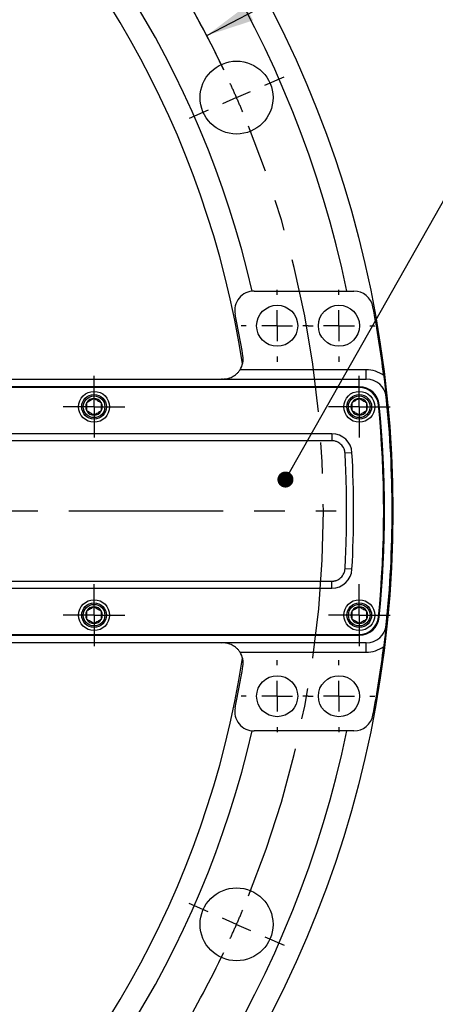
# Model space of a CAD drawing. Header units: inches. Extents: x 0.5 to 16.4, y 0.4 to 10.9.
# Tile 5 of 8: x 6.9 to 8.3, y 4.4 to 7.6. Entities that reach past the tile are written whole.
import ezdxf

# ---------------------------------------------------------------- set-up
doc = ezdxf.new("R2010")
doc.units = ezdxf.units.IN
doc.header["$MEASUREMENT"] = 0
doc.linetypes.add('CENTERX2', pattern=[0.8, 0.5, -0.1, 0.1, -0.1])
doc.layers.add('CENTER', color=151, linetype='CENTERX2')
doc.layers.add('DIMENSIONS', color=150, linetype='Continuous')
doc.styles.add('SLDTEXTSTYLE0', font='TXT', dxfattribs={"width": 0.75})
doc.dimstyles.new('SLDDIMSTYLE1', dxfattribs={"dimtxt": 0.137795, "dimasz": 0.156, "dimexe": 0, "dimexo": 0.0625, "dimgap": 0.034449, "dimtad": 0, "dimtih": 1, "dimtoh": 1, "dimdec": 4, "dimlfac": 2, "dimzin": 4, "dimdsep": 46, "dimtxsty": 'SLDTEXTSTYLE0', "dimsah": 1, "dimcen": 0.09, "dimazin": 1, "dimtfac": 1, "dimtdec": 3, "dimtofl": 0, "dimtmove": 0, "dimatfit": 3, "dimfxl": 0, "dimfrac": 2, "dimtolj": 1, "dimtzin": 12, "dimarcsym": 0})
doc.dimstyles.new('SLDDIMSTYLE2', dxfattribs={"dimtxt": 0.137795, "dimasz": 0.156, "dimexe": 0, "dimexo": 0.0625, "dimgap": 0.034449, "dimtad": 0, "dimtih": 1, "dimtoh": 1, "dimdec": 3, "dimlfac": 2, "dimrnd": 1e-09, "dimzin": 4, "dimdsep": 46, "dimtxsty": 'SLDTEXTSTYLE0', "dimsah": 1, "dimcen": 0, "dimadec": 0, "dimazin": 1, "dimtfac": 1, "dimtdec": 3, "dimtofl": 0, "dimtmove": 0, "dimatfit": 3, "dimfxl": 0, "dimfrac": 2, "dimtolj": 1, "dimtzin": 12, "dimarcsym": 0})
doc.dimstyles.new('SLDDIMSTYLE4', dxfattribs={"dimtxt": 0.137795, "dimasz": 0.156, "dimexe": 0, "dimexo": 0.0625, "dimgap": 0.034449, "dimtad": 0, "dimtih": 1, "dimtoh": 1, "dimdec": 3, "dimlfac": 2, "dimrnd": 1e-09, "dimzin": 4, "dimdsep": 46, "dimtxsty": 'SLDTEXTSTYLE0', "dimsah": 1, "dimcen": 0, "dimadec": 0, "dimazin": 1, "dimtfac": 1, "dimtdec": 3, "dimtofl": 0, "dimtmove": 0, "dimatfit": 3, "dimfxl": 0, "dimfrac": 2, "dimtolj": 1, "dimtzin": 12, "dimarcsym": 0})
doc.dimstyles.new('SLDDIMSTYLE6', dxfattribs={"dimtxt": 0.18, "dimasz": 0.052, "dimexe": 0, "dimexo": 0.0625, "dimgap": 0, "dimtad": 0, "dimtih": 1, "dimtoh": 1, "dimdec": 0, "dimrnd": 1e-09, "dimzin": 0, "dimdsep": 46, "dimtxsty": 'Standard', "dimblk1": 'DOT', "dimblk2": 'DOT', "dimsah": 1, "dimcen": 0.09, "dimadec": 0, "dimazin": 0, "dimtfac": 0.052, "dimtdec": 0, "dimtofl": 0, "dimtmove": 0, "dimatfit": 3, "dimldrblk": 'DOT', "dimfxl": 0, "dimfrac": 2, "dimtolj": 1, "dimtzin": 0, "dimarcsym": 0})

# ---------------------------------------------------------------- blocks, each defined once
blk = doc.blocks.new('_D_1')
at = {"layer": 'DIMENSIONS'}
for p, q in [((5.9444, 9.0647), (6.3698, 10.0314)), ((6.3861, 8.8298), (6.9496, 9.723))]:
    blk.add_line(p, q, dxfattribs=at)
for start, end in [(57.75, 66.25), (52.9324, 57.75)]:
    blk.add_arc((4.5851, 5.9755), 4.3061, start, end, dxfattribs=at)
for points in [[(6.3194, 9.917), (6.4501, 9.8279), (6.4719, 9.8752)], [(6.8829, 9.6173), (6.763, 9.7204), (6.7361, 9.6759)]]:
    blk.add_solid(points, dxfattribs=at)
at = {"layer": 'DIMENSIONS', "char_height": 0.1378, "attachment_point": 1, "style": 'SLDTEXTSTYLE0'}
for s, insert in [('8.50°', (6.9312, 9.3703)), ('TYP', (7.4128, 9.3703))]:
    blk.add_mtext(s, dxfattribs=dict(at, insert=insert))
blk = doc.blocks.new('_D_2')
at = {"layer": 'DIMENSIONS'}
for p, q in [((6.74, 3.1543), (7.1726, 2.5879)), ((7.5265, 2.7864), (7.4846, 2.7864)), ((7.4846, 2.7864), (7.4846, 2.5676)), ((8.0865, 2.7864), (8.1285, 2.7864)), ((8.1285, 2.7864), (8.1285, 2.5676)), ((7.1726, 2.5879), (7.4226, 2.5879)), ((7.4846, 2.5676), (7.5265, 2.5676)), ((8.1285, 2.5676), (8.0865, 2.5676))]:
    blk.add_line(p, q, dxfattribs=at)
blk.add_solid([(6.74, 3.1543), (6.814, 3.0146), (6.8553, 3.0461)], dxfattribs=at)
at = {"layer": 'DIMENSIONS', "char_height": 0.1378, "attachment_point": 1, "style": 'SLDTEXTSTYLE0'}
for s, insert in [('360.68', (7.5265, 2.7452)), ('%%c', (7.4226, 2.5391)), ('14.200', (7.6304, 2.5391))]:
    blk.add_mtext(s, dxfattribs=dict(at, insert=insert))
blk = doc.blocks.new('_D_4')
at = {"layer": 'DIMENSIONS'}
for p, q in [((8.8278, 8.2266), (8.7858, 8.2266)), ((8.7858, 8.2266), (8.7858, 8.0079)), ((9.3878, 8.2266), (9.4298, 8.2266)), ((9.4298, 8.2266), (9.4298, 8.0079)), ((7.532, 7.5156), (8.4739, 8.0079)), ((8.4739, 8.0079), (8.7239, 8.0079)), ((8.7858, 8.0079), (8.8278, 8.0079)), ((9.4298, 8.0079), (9.3878, 8.0079))]:
    blk.add_line(p, q, dxfattribs=at)
blk.add_arc((4.5851, 5.9755), 3.325, 25.4395, 34.2854, dxfattribs=at)
blk.add_solid([(7.532, 7.5156), (7.6823, 7.5648), (7.6582, 7.6109)], dxfattribs=at)
at = {"layer": 'DIMENSIONS', "char_height": 0.1378, "attachment_point": 1, "style": 'SLDTEXTSTYLE0'}
for s, insert in [('337.82', (8.8278, 8.1855)), ('%%c', (8.7239, 7.9387)), ('B.C.', (9.5434, 7.9408)), ('13.300', (8.9317, 7.9387))]:
    blk.add_mtext(s, dxfattribs=dict(at, insert=insert))
blk = doc.blocks.new('_Dot')
at = {"color": 0, "linetype": 'ByBlock', "lineweight": -2}
blk.add_line((-0.5, 0), (-1, 0), dxfattribs=at)
at = {"color": 0, "linetype": 'ByBlock', "const_width": 0.5}
blk.add_lwpolyline([(-0.25, 0, 1), (0.25, 0, 1)], format="xyb", close=True, dxfattribs=at)
blk = doc.blocks.new('SW_CENTERMARKSYMBOL_11')
at = {"layer": 'CENTER', "color": 0}
for p, q in [((0, 0.05), (0, 0.1)), ((0, 0), (0, 0.05)), ((-0.05, 0), (-0.1, 0)), ((0, 0), (-0.05, 0)), ((0, 0), (0, -0.05)), ((0, 0), (0.05, 0)), ((0.05, 0), (0.1, 0)), ((0, -0.05), (0, -0.1))]:
    blk.add_line(p, q, dxfattribs=at)
blk = doc.blocks.new('SW_CENTERMARKSYMBOL_14')
at = {"layer": 'CENTER', "color": 0}
for p, q in [((0, 0.05), (0, 0.09)), ((0, 0), (0, 0.05)), ((-0.05, 0), (-0.09, 0)), ((0, 0), (-0.05, 0)), ((0, 0), (0, -0.05)), ((0, 0), (0.05, 0)), ((0.05, 0), (0.09, 0)), ((0, -0.05), (0, -0.09))]:
    blk.add_line(p, q, dxfattribs=at)
blk = doc.blocks.new('SW_CENTERMARKSYMBOL_15')
at = {"layer": 'CENTER', "color": 0}
for p, q in [((0, 0.05), (0, 0.09)), ((0, 0), (0, 0.05)), ((-0.05, 0), (-0.09, 0)), ((0, 0), (-0.05, 0)), ((0, 0), (0, -0.05)), ((0, 0), (0.05, 0)), ((0.05, 0), (0.09, 0)), ((0, -0.05), (0, -0.09))]:
    blk.add_line(p, q, dxfattribs=at)
blk = doc.blocks.new('SW_CENTERMARKSYMBOL_16')
at = {"layer": 'CENTER', "color": 0}
for p, q in [((0, 0.05), (0, 0.09)), ((0, 0), (0, 0.05)), ((-0.05, 0), (-0.09, 0)), ((0, 0), (-0.05, 0)), ((0, 0), (0, -0.05)), ((0, 0), (0.05, 0)), ((0.05, 0), (0.09, 0)), ((0, -0.05), (0, -0.09))]:
    blk.add_line(p, q, dxfattribs=at)
blk = doc.blocks.new('SW_CENTERMARKSYMBOL_21')
at = {"layer": 'CENTER', "color": 0}
blk.add_line((0.1, 0), (3.15, 0), dxfattribs=at)
blk = doc.blocks.new('SW_CENTERMARKSYMBOL_26')
at = {"layer": 'CENTER', "color": 0}
for p, q in [((0, 0.05), (0, 0.1)), ((0, 0), (0, 0.05)), ((-0.05, 0), (-0.1, 0)), ((0, 0), (-0.05, 0)), ((0, 0), (0, -0.05)), ((0, 0), (0.05, 0)), ((0.05, 0), (0.1, 0)), ((0, -0.05), (0, -0.1))]:
    blk.add_line(p, q, dxfattribs=at)
blk = doc.blocks.new('SW_CENTERMARKSYMBOL_27')
at = {"layer": 'CENTER', "color": 0}
for p, q in [((0, 0.05), (0, 0.1)), ((0, 0), (0, 0.05)), ((-0.05, 0), (-0.1, 0)), ((0, 0), (-0.05, 0)), ((0, 0), (0, -0.05)), ((0, 0), (0.05, 0)), ((0.05, 0), (0.1, 0)), ((0, -0.05), (0, -0.1))]:
    blk.add_line(p, q, dxfattribs=at)
blk = doc.blocks.new('SW_CENTERMARKSYMBOL_28')
at = {"layer": 'CENTER', "color": 0}
for p, q in [((0, 0.05), (0, 0.1)), ((0, 0), (0, 0.05)), ((-0.05, 0), (-0.1, 0)), ((0, 0), (-0.05, 0)), ((0, 0), (0, -0.05)), ((0, 0), (0.05, 0)), ((0.05, 0), (0.1, 0)), ((0, -0.05), (0, -0.1))]:
    blk.add_line(p, q, dxfattribs=at)
blk = doc.blocks.new('SW_CENTERMARKSYMBOL_39')
at = {"layer": 'CENTER', "color": 0}
for p, q in [((0, 0.1), (0, 0.1165)), ((0, 0), (0, 0.05)), ((-0.1, 0), (-0.1165, 0)), ((0, 0), (-0.05, 0)), ((0, 0), (0, -0.05)), ((0, 0), (0.05, 0)), ((0.1, 0), (0.1165, 0)), ((0, -0.1), (0, -0.1165))]:
    blk.add_line(p, q, dxfattribs=at)
blk = doc.blocks.new('SW_CENTERMARKSYMBOL_40')
at = {"layer": 'CENTER', "color": 0}
for p, q in [((0, 0.1), (0, 0.1165)), ((0, 0), (0, 0.05)), ((-0.1, 0), (-0.1165, 0)), ((0, 0), (-0.05, 0)), ((0, 0), (0, -0.05)), ((0, 0), (0.05, 0)), ((0.1, 0), (0.1165, 0)), ((0, -0.1), (0, -0.1165))]:
    blk.add_line(p, q, dxfattribs=at)
blk = doc.blocks.new('SW_CENTERMARKSYMBOL_41')
at = {"layer": 'CENTER', "color": 0}
for p, q in [((0, 0.1), (0, 0.1165)), ((0, 0), (0, 0.05)), ((-0.1, 0), (-0.1165, 0)), ((0, 0), (-0.05, 0)), ((0, 0), (0, -0.05)), ((0, 0), (0.05, 0)), ((0.1, 0), (0.1165, 0)), ((0, -0.1), (0, -0.1165))]:
    blk.add_line(p, q, dxfattribs=at)
blk = doc.blocks.new('SW_CENTERMARKSYMBOL_42')
at = {"layer": 'CENTER', "color": 0}
for p, q in [((0, 0.1), (0, 0.1165)), ((0, 0), (0, 0.05)), ((-0.1, 0), (-0.1165, 0)), ((0, 0), (-0.05, 0)), ((0, 0), (0, -0.05)), ((0, 0), (0.05, 0)), ((0.1, 0), (0.1165, 0)), ((0, -0.1), (0, -0.1165))]:
    blk.add_line(p, q, dxfattribs=at)
blk = doc.blocks.new('SW_CENTERMARKSYMBOL_43')
at = {"layer": 'CENTER', "color": 0}
for p, q in [((1.7958, -1.664), (1.8582, -1.6366)), ((1.7043, -1.7043), (1.75, -1.6841)), ((1.7043, -1.7043), (1.6585, -1.7244)), ((1.6127, -1.7446), (1.5504, -1.772)), ((-1.2391, -3.0434), (2.0267, -3.0434)), ((1.6127, -4.3423), (1.5504, -4.3148)), ((1.7043, -4.3825), (1.6585, -4.3624)), ((1.7043, -4.3825), (1.75, -4.4027)), ((1.7958, -4.4228), (1.8582, -4.4502))]:
    blk.add_line(p, q, dxfattribs=at)
for start, end in [(25.4732, 30.5268), (23.75, 24.6116), (22.8884, 23.75), (337.9732, 22.0268), (336.25, 337.1116), (335.3884, 336.25), (329.4732, 334.5268)]:
    blk.add_arc((-1.3391, -3.0434), 3.325, start, end, dxfattribs=at)

msp = doc.modelspace()

# ---------------------------------------------------------------- linework, layer by layer
at = {"color": 1, "linetype": 'Continuous', "lineweight": 25}
for p, q in [((7.685228, 6.688014), (8.008985, 6.688014)), ((8.04872, 6.433014), (7.639751, 6.433014)), ((8.04872, 6.403014), (8.04872, 6.433014)), ((5.498313, 6.403014), (8.04872, 6.403014)), ((7.579748, 6.403225), (7.579778, 6.403014)), ((8.026115, 6.375514), (5.515469, 6.375514)), ((8.026127, 6.378014), (5.517969, 6.378014)), ((7.937526, 6.225514), (5.378852, 6.225514)), ((7.937526, 6.225514), (7.937526, 6.203014)), ((7.937526, 6.203014), (5.378852, 6.203014)), ((8.002427, 6.164095), (7.979961, 6.162856)), ((8.002427, 5.786932), (7.979961, 5.788172)), ((5.378852, 5.748014), (7.937526, 5.748014)), ((7.937526, 5.725514), (7.937526, 5.748014)), ((5.378852, 5.725514), (7.937526, 5.725514)), ((5.215459, 5.575514), (8.026115, 5.575514)), ((5.215471, 5.573014), (8.026127, 5.573014)), ((8.04872, 5.548014), (5.196465, 5.548014)), ((7.579778, 5.548014), (7.579748, 5.547803)), ((8.04872, 5.518014), (8.04872, 5.548014)), ((7.639751, 5.518014), (8.04872, 5.518014)), ((8.008985, 5.263014), (7.685228, 5.263014))]:
    msp.add_line(p, q, dxfattribs=at)
for centre, radius in [((4.585138, 5.975514), 3.55), ((7.628549, 7.314647), 0.11811), ((7.760138, 6.575514), 0.0665), ((7.960138, 6.575514), 0.0665), ((7.167127, 6.313014), 0.05), ((7.166971, 6.313014), 0.04), ((7.166971, 6.313014), 0.035), ((8.026127, 6.313014), 0.05), ((8.025971, 6.313014), 0.04), ((8.025971, 6.313014), 0.035), ((7.167127, 5.638014), 0.05), ((7.166971, 5.638014), 0.04), ((8.026127, 5.638014), 0.05), ((8.026127, 5.638014), 0.04), ((7.166971, 5.638014), 0.035), ((8.026127, 5.638014), 0.035), ((7.760138, 5.375514), 0.0665), ((7.960138, 5.375514), 0.0665), ((7.628549, 4.636381), 0.11811)]:
    msp.add_circle(centre, radius, dxfattribs=at)
for centre, radius, start, end in [((4.585138, 5.975514), 3.475, 11.831605, 168.168395), ((4.585138, 5.975514), 3.175, 12.962805, 167.037195), ((4.585138, 5.975514), 3.1, 8.856783, 171.143217), ((7.685228, 6.625514), 0.0625, 90, 191.841743), ((8.008985, 6.625514), 0.0625, 10.749393, 90), ((4.585138, 5.975514), 3.5475, 7.104238, 10.749393), ((4.585138, 5.975514), 3.105, 9.323384, 11.841743), ((7.584979, 6.468014), 0.065, 327.42103, 9.323384), ((7.584979, 6.468014), 0.065, 265.384269, 270), ((8.04872, 6.338014), 0.065, 5.974849, 90), ((8.026115, 6.313014), 0.0625, 5.601784, 90), ((8.026127, 6.313014), 0.065, 5.601784, 90), ((7.166971, 6.313014), 0.027063, 150, 210), ((7.166971, 6.313014), 0.027063, 90, 150), ((7.166971, 6.313014), 0.027063, 30, 90), ((7.166971, 6.313014), 0.027063, 330, 30), ((8.025971, 6.313014), 0.027063, 150, 210), ((8.025971, 6.313014), 0.027063, 90, 150), ((8.025971, 6.313014), 0.027063, 30, 90), ((8.025971, 6.313014), 0.027063, 330, 30), ((4.585127, 5.975514), 3.52, 354.398216, 5.601784), ((4.585138, 5.975514), 3.5225, 354.398216, 5.601784), ((4.585138, 5.975514), 3.5475, 354.025151, 5.974849), ((7.166971, 6.313014), 0.027063, 210, 270), ((7.166971, 6.313014), 0.027063, 270, 330), ((8.025971, 6.313014), 0.027063, 210, 270), ((8.025971, 6.313014), 0.027063, 270, 330), ((7.937526, 6.160514), 0.065, 3.158627, 90), ((4.585127, 5.975514), 3.4225, 356.841373, 3.158627), ((7.937526, 5.790514), 0.065, 270, 356.841373), ((7.166971, 5.638014), 0.027063, 150, 210), ((7.166971, 5.638014), 0.027063, 90, 150), ((7.166971, 5.638014), 0.027063, 30, 90), ((7.166971, 5.638014), 0.027063, 330, 30), ((8.026127, 5.638014), 0.027063, 150, 210), ((8.026127, 5.638014), 0.027063, 90, 150), ((8.026127, 5.638014), 0.027063, 30, 90), ((8.026127, 5.638014), 0.027063, 330, 30), ((7.166971, 5.638014), 0.027063, 210, 270), ((7.166971, 5.638014), 0.027063, 270, 330), ((8.026127, 5.638014), 0.027063, 210, 270), ((8.026115, 5.638014), 0.0625, 270, 354.398216), ((8.026127, 5.638014), 0.065, 270, 354.398216), ((8.026127, 5.638014), 0.027063, 270, 330), ((8.04872, 5.613014), 0.065, 270, 354.025151), ((7.584979, 5.483014), 0.065, 90, 94.615731), ((4.585138, 5.975514), 3.5475, 349.250607, 352.895762), ((4.585138, 5.975514), 3.1, 270, 351.143217), ((7.584979, 5.483014), 0.065, 350.676616, 32.57897), ((4.585138, 5.975514), 3.105, 348.158257, 350.676616), ((7.685228, 5.325514), 0.0625, 168.158257, 270), ((8.008985, 5.325514), 0.0625, 270, 349.250607), ((4.585138, 5.975514), 3.475, 191.831605, 348.168395), ((4.585138, 5.975514), 3.175, 192.962805, 347.037195)]:
    msp.add_arc(centre, radius, start, end, dxfattribs=at)
for points, knots in [([(7.584979, 6.403014), (7.587466, 6.403014), (7.59, 6.40316), (7.594973, 6.403738), (7.597444, 6.40417), (7.602362, 6.405331), (7.604811, 6.406059), (7.609693, 6.407839), (7.612133, 6.408897), (7.616889, 6.411323), (7.619219, 6.412694), (7.623785, 6.415796), (7.62604, 6.417543), (7.630346, 6.421375), (7.632396, 6.423455), (7.636285, 6.427993), (7.638118, 6.430458), (7.639751, 6.433014)], [0, 0, 0, 0, 0.125, 0.125, 0.25, 0.25, 0.375, 0.375, 0.5, 0.5, 0.625, 0.625, 0.75, 0.75, 0.875, 0.875, 1, 1, 1, 1]), ([(8.105404, 6.41425), (8.105544, 6.413118), (8.105829, 6.410828), (8.106256, 6.407364), (8.106687, 6.403835), (8.107122, 6.400242), (8.107561, 6.396585), (8.108004, 6.392864), (8.10845, 6.389079), (8.1089, 6.38523), (8.109353, 6.381317), (8.109962, 6.375997), (8.110741, 6.369096), (8.111593, 6.361376), (8.112479, 6.353202), (8.113039, 6.347894), (8.113367, 6.34478)], [0, 0, 0, 0, 0.04431498, 0.08961283, 0.13603127, 0.18369826, 0.23273202, 0.28324115, 0.33532505, 0.38907435, 0.44457155, 0.50189159, 0.61916246, 0.75039097, 0.85353555, 1, 1, 1, 1]), ([(7.166971, 6.340077), (7.165139, 6.33902), (7.163267, 6.337939), (7.159388, 6.335699), (7.157341, 6.334518), (7.151203, 6.330974), (7.147217, 6.328672), (7.143533, 6.326546)], [0, 0, 0, 0, 0.25, 0.25, 0.5, 0.5, 1, 1, 1, 1]), ([(7.143533, 6.299482), (7.143533, 6.301597), (7.143533, 6.303759), (7.143533, 6.308238), (7.143533, 6.310602), (7.143533, 6.317689), (7.143533, 6.322292), (7.143533, 6.326546)], [0, 0, 0, 0, 0.25, 0.25, 0.5, 0.5, 1, 1, 1, 1]), ([(7.166971, 6.340077), (7.168802, 6.33902), (7.170674, 6.337939), (7.174553, 6.335699), (7.1766, 6.334518), (7.182738, 6.330974), (7.186724, 6.328672), (7.190408, 6.326546)], [0, 0, 0, 0, 0.25, 0.25, 0.5, 0.5, 1, 1, 1, 1]), ([(7.190408, 6.326546), (7.190408, 6.324433), (7.190408, 6.322273), (7.190408, 6.317798), (7.190408, 6.315453), (7.190408, 6.308299), (7.190408, 6.303733), (7.190408, 6.299482)], [0, 0, 0, 0, 0.25, 0.25, 0.5, 0.5, 1, 1, 1, 1]), ([(8.025971, 6.340077), (8.024139, 6.33902), (8.022267, 6.337939), (8.018388, 6.335699), (8.016341, 6.334518), (8.010203, 6.330974), (8.006217, 6.328672), (8.002533, 6.326546)], [0, 0, 0, 0, 0.25, 0.25, 0.5, 0.5, 1, 1, 1, 1]), ([(8.002533, 6.299482), (8.002533, 6.301597), (8.002533, 6.303759), (8.002533, 6.308238), (8.002533, 6.310602), (8.002533, 6.317689), (8.002533, 6.322292), (8.002533, 6.326546)], [0, 0, 0, 0, 0.25, 0.25, 0.5, 0.5, 1, 1, 1, 1]), ([(8.025971, 6.340077), (8.027802, 6.33902), (8.029674, 6.337939), (8.033553, 6.335699), (8.0356, 6.334518), (8.041738, 6.330974), (8.045724, 6.328672), (8.049408, 6.326546)], [0, 0, 0, 0, 0.25, 0.25, 0.5, 0.5, 1, 1, 1, 1]), ([(8.049408, 6.326546), (8.049408, 6.324433), (8.049408, 6.322273), (8.049408, 6.317798), (8.049408, 6.315453), (8.049408, 6.308299), (8.049408, 6.303733), (8.049408, 6.299482)], [0, 0, 0, 0, 0.25, 0.25, 0.5, 0.5, 1, 1, 1, 1]), ([(7.166971, 6.285951), (7.165139, 6.287008), (7.163267, 6.288089), (7.159388, 6.290329), (7.157341, 6.29151), (7.151203, 6.295054), (7.147217, 6.297355), (7.143533, 6.299482)], [0, 0, 0, 0, 0.25, 0.25, 0.5, 0.5, 1, 1, 1, 1]), ([(7.190408, 6.299482), (7.188577, 6.298425), (7.186704, 6.297344), (7.182825, 6.295104), (7.180779, 6.293923), (7.17464, 6.290379), (7.170655, 6.288078), (7.166971, 6.285951)], [0, 0, 0, 0, 0.25, 0.25, 0.5, 0.5, 1, 1, 1, 1]), ([(8.025971, 6.285951), (8.024139, 6.287008), (8.022267, 6.288089), (8.018388, 6.290329), (8.016341, 6.29151), (8.010203, 6.295054), (8.006217, 6.297355), (8.002533, 6.299482)], [0, 0, 0, 0, 0.25, 0.25, 0.5, 0.5, 1, 1, 1, 1]), ([(8.049408, 6.299482), (8.047577, 6.298425), (8.045704, 6.297344), (8.041825, 6.295104), (8.039779, 6.293923), (8.03364, 6.290379), (8.029655, 6.288078), (8.025971, 6.285951)], [0, 0, 0, 0, 0.25, 0.25, 0.5, 0.5, 1, 1, 1, 1]), ([(7.979961, 6.162856), (7.979898, 6.163721), (7.979773, 6.165444), (7.979389, 6.168003), (7.978863, 6.170524), (7.978179, 6.173007), (7.977343, 6.175453), (7.97563, 6.17962), (7.97244, 6.185253), (7.966924, 6.191574), (7.960306, 6.196736), (7.953735, 6.199997), (7.947792, 6.201862), (7.942699, 6.202836), (7.939255, 6.202954), (7.937526, 6.203014)], [0, 0, 0, 0, 0.04041959, 0.08053253, 0.12048703, 0.16043302, 0.20052058, 0.24089817, 0.37039608, 0.50005397, 0.62955181, 0.75920964, 0.83956744, 0.91943035, 1, 1, 1, 1]), ([(7.985127, 5.975514), (7.985106, 5.984441), (7.985066, 6.002293), (7.984737, 6.029069), (7.984213, 6.055839), (7.983475, 6.082603), (7.982524, 6.109361), (7.981376, 6.136114), (7.980433, 6.153941), (7.979961, 6.162856)], [0, 0, 0, 0, 0.14287929, 0.28573643, 0.42858029, 0.57141971, 0.71426357, 0.85712071, 1, 1, 1, 1]), ([(7.979961, 5.788172), (7.980433, 5.797087), (7.981376, 5.814914), (7.982524, 5.841667), (7.983475, 5.868425), (7.984213, 5.895189), (7.984737, 5.921959), (7.985066, 5.948734), (7.985106, 5.966587), (7.985127, 5.975514)], [0, 0, 0, 0, 0.14287929, 0.28573643, 0.42858029, 0.57141971, 0.71426357, 0.85712071, 1, 1, 1, 1]), ([(7.937526, 5.748014), (7.938393, 5.748029), (7.940121, 5.748059), (7.942697, 5.748302), (7.945243, 5.748689), (7.94776, 5.749234), (7.950249, 5.749934), (7.954504, 5.751415), (7.960304, 5.754289), (7.966919, 5.759449), (7.972438, 5.765773), (7.976056, 5.772154), (7.978246, 5.777985), (7.979498, 5.783017), (7.979807, 5.786449), (7.979961, 5.788172)], [0, 0, 0, 0, 0.04041959, 0.08053253, 0.12048703, 0.16043302, 0.20052058, 0.24089817, 0.37039608, 0.50005397, 0.62955181, 0.75920964, 0.83956744, 0.91943035, 1, 1, 1, 1]), ([(7.166971, 5.665077), (7.165139, 5.66402), (7.163267, 5.662939), (7.159388, 5.660699), (7.157341, 5.659518), (7.151203, 5.655974), (7.147217, 5.653672), (7.143533, 5.651546)], [0, 0, 0, 0, 0.25, 0.25, 0.5, 0.5, 1, 1, 1, 1]), ([(7.143533, 5.624482), (7.143533, 5.626597), (7.143533, 5.628759), (7.143533, 5.633238), (7.143533, 5.635602), (7.143533, 5.642689), (7.143533, 5.647292), (7.143533, 5.651546)], [0, 0, 0, 0, 0.25, 0.25, 0.5, 0.5, 1, 1, 1, 1]), ([(7.166971, 5.665077), (7.168802, 5.66402), (7.170674, 5.662939), (7.174553, 5.660699), (7.1766, 5.659518), (7.182738, 5.655974), (7.186724, 5.653672), (7.190408, 5.651546)], [0, 0, 0, 0, 0.25, 0.25, 0.5, 0.5, 1, 1, 1, 1]), ([(7.190408, 5.651546), (7.190408, 5.649433), (7.190408, 5.647273), (7.190408, 5.642798), (7.190408, 5.640453), (7.190408, 5.633299), (7.190408, 5.628733), (7.190408, 5.624482)], [0, 0, 0, 0, 0.25, 0.25, 0.5, 0.5, 1, 1, 1, 1]), ([(8.026127, 5.665077), (8.024295, 5.66402), (8.022423, 5.662939), (8.018544, 5.660699), (8.016497, 5.659518), (8.010359, 5.655974), (8.006373, 5.653672), (8.002689, 5.651546)], [0, 0, 0, 0, 0.25, 0.25, 0.5, 0.5, 1, 1, 1, 1]), ([(8.002689, 5.624482), (8.002689, 5.626597), (8.002689, 5.628759), (8.002689, 5.633238), (8.002689, 5.635602), (8.002689, 5.642689), (8.002689, 5.647292), (8.002689, 5.651546)], [0, 0, 0, 0, 0.25, 0.25, 0.5, 0.5, 1, 1, 1, 1]), ([(8.026127, 5.665077), (8.027958, 5.66402), (8.02983, 5.662939), (8.033709, 5.660699), (8.035756, 5.659518), (8.041894, 5.655974), (8.04588, 5.653672), (8.049564, 5.651546)], [0, 0, 0, 0, 0.25, 0.25, 0.5, 0.5, 1, 1, 1, 1]), ([(8.049564, 5.651546), (8.049564, 5.649433), (8.049564, 5.647273), (8.049564, 5.642798), (8.049564, 5.640453), (8.049564, 5.633299), (8.049564, 5.628733), (8.049564, 5.624482)], [0, 0, 0, 0, 0.25, 0.25, 0.5, 0.5, 1, 1, 1, 1]), ([(7.166971, 5.610951), (7.165139, 5.612008), (7.163267, 5.613089), (7.159388, 5.615329), (7.157341, 5.61651), (7.151203, 5.620054), (7.147217, 5.622355), (7.143533, 5.624482)], [0, 0, 0, 0, 0.25, 0.25, 0.5, 0.5, 1, 1, 1, 1]), ([(7.190408, 5.624482), (7.188577, 5.623425), (7.186704, 5.622344), (7.182825, 5.620104), (7.180779, 5.618923), (7.17464, 5.615379), (7.170655, 5.613078), (7.166971, 5.610951)], [0, 0, 0, 0, 0.25, 0.25, 0.5, 0.5, 1, 1, 1, 1]), ([(8.026127, 5.610951), (8.024295, 5.612008), (8.022423, 5.613089), (8.018544, 5.615329), (8.016497, 5.61651), (8.010359, 5.620054), (8.006373, 5.622355), (8.002689, 5.624482)], [0, 0, 0, 0, 0.25, 0.25, 0.5, 0.5, 1, 1, 1, 1]), ([(8.049564, 5.624482), (8.047733, 5.623425), (8.04586, 5.622344), (8.041981, 5.620104), (8.039935, 5.618923), (8.033796, 5.615379), (8.029811, 5.613078), (8.026127, 5.610951)], [0, 0, 0, 0, 0.25, 0.25, 0.5, 0.5, 1, 1, 1, 1]), ([(8.113367, 5.606248), (8.113041, 5.603152), (8.112482, 5.597848), (8.111595, 5.589667), (8.110741, 5.58193), (8.109867, 5.574188), (8.109062, 5.567188), (8.108312, 5.560767), (8.107572, 5.554522), (8.106841, 5.548452), (8.106121, 5.542557), (8.10564, 5.538678), (8.105404, 5.536777)], [0, 0, 0, 0, 0.14559962, 0.24941646, 0.38108803, 0.49813402, 0.59264474, 0.68223206, 0.76727848, 0.84823092, 0.92560723, 1, 1, 1, 1]), ([(7.639751, 5.518014), (7.638095, 5.520605), (7.636299, 5.523015), (7.632441, 5.527524), (7.630357, 5.529641), (7.623904, 5.535388), (7.61932, 5.538461), (7.60977, 5.543339), (7.604931, 5.545084), (7.595063, 5.547427), (7.589971, 5.548014), (7.584979, 5.548014)], [0, 0, 0, 0, 0.125, 0.125, 0.25, 0.25, 0.5, 0.5, 0.75, 0.75, 1, 1, 1, 1])]:
    msp.add_open_spline(points, degree=3, knots=knots, dxfattribs=at)
for points in [[(8.105404, 6.41425), (8.089017, 6.426434), (8.06914, 6.433014), (8.04872, 6.433014)], [(8.04872, 5.518014), (8.06914, 5.518014), (8.089017, 5.524594), (8.105404, 5.536777)]]:
    msp.add_open_spline(points, degree=3, dxfattribs=at)

# ---------------------------------------------------------------- block references
at = {"layer": 'CENTER'}
for name, p in [('SW_CENTERMARKSYMBOL_43', (5.924271, 9.018925)), ('SW_CENTERMARKSYMBOL_21', (4.585138, 5.975514)), ('SW_CENTERMARKSYMBOL_41', (7.760138, 6.575514)), ('SW_CENTERMARKSYMBOL_42', (7.960138, 6.575514)), ('SW_CENTERMARKSYMBOL_27', (7.167127, 6.313014)), ('SW_CENTERMARKSYMBOL_28', (8.026127, 6.313014)), ('SW_CENTERMARKSYMBOL_15', (7.166971, 6.313014)), ('SW_CENTERMARKSYMBOL_16', (8.025971, 6.313014)), ('SW_CENTERMARKSYMBOL_26', (7.167127, 5.638014)), ('SW_CENTERMARKSYMBOL_14', (7.166971, 5.638014)), ('SW_CENTERMARKSYMBOL_11', (8.026127, 5.638014)), ('SW_CENTERMARKSYMBOL_39', (7.760138, 5.375514)), ('SW_CENTERMARKSYMBOL_40', (7.960138, 5.375514))]:
    msp.add_blockref(name, p, dxfattribs=at)

# ---------------------------------------------------------------- dimensions: what is measured, and where the dimension line sits
at = {"layer": 'DIMENSIONS'}
dim = msp.add_angular_dim_2l(base=(6.606738, 9.77759), line1=((6.359407, 8.787559), (4.585138, 5.975514)), line2=((5.924271, 9.018925), (4.585138, 5.975514)), text='<> TYP', dimstyle='SLDDIMSTYLE1', dxfattribs=at)
dim.commit()
dim.dimension.update_dxf_attribs({"geometry": '_D_1', "text_midpoint": (7.319458, 9.302096), "dimtype": 162})
dim = msp.add_diameter_dim_2p(p1=(2.430284, 8.796702), p2=(6.739993, 3.154326), dimstyle='SLDDIMSTYLE2', dxfattribs=at)
dim.commit()
dim.dimension.update_dxf_attribs({"geometry": '_D_2', "text_midpoint": (7.806535, 2.587898), "dimtype": 163})
dim = msp.add_diameter_dim_2p(p1=(1.638309, 4.435442), p2=(7.531968, 7.515586), text='<> B.C.', dimstyle='SLDDIMSTYLE4', dxfattribs=at)
dim.commit()
dim.dimension.update_dxf_attribs({"geometry": '_D_4', "text_midpoint": (9.311522, 8.007857), "dimtype": 163})

# ---------------------------------------------------------------- leaders
msp.add_leader([(7.786971, 6.077407), (8.495079, 7.327756), (8.745079, 7.327756)], dimstyle='SLDDIMSTYLE6', dxfattribs=at)

doc.saveas('drawing.dxf')
